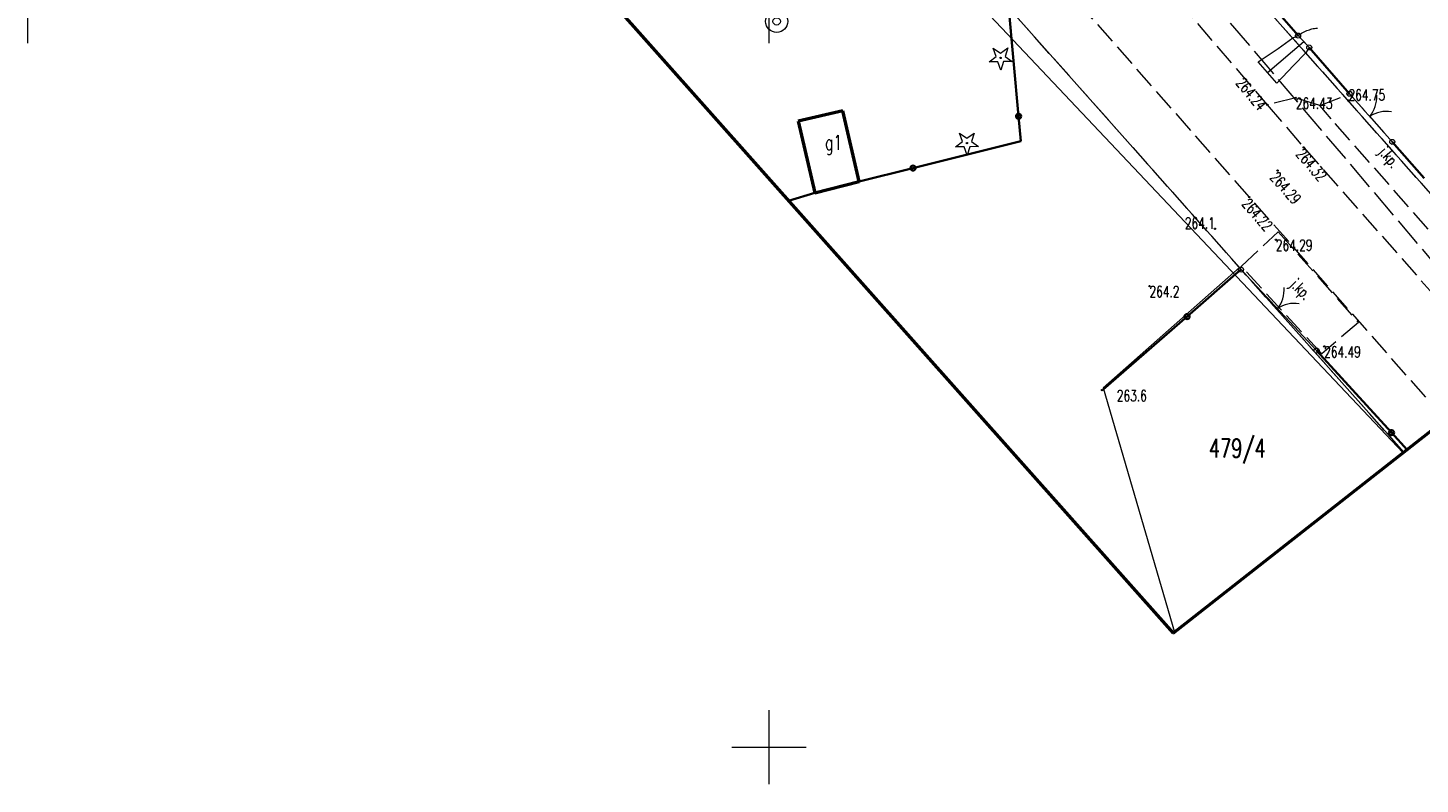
# Model space of a CAD drawing. Header units: metres. Extents: x 7457875 to 7459052, y 5635789 to 5636227.
# Tile 10 of 24: x 7458450 to 7458544, y 5635998 to 5636049. Entities that reach past the tile are written whole.
import ezdxf
from ezdxf.enums import TextEntityAlignment as Align

# ---------------------------------------------------------------- set-up
doc = ezdxf.new("R2010")
doc.units = ezdxf.units.M
doc.header["$MEASUREMENT"] = 0
for name, pattern in [('1', [0]), ('14', [1, -1]), ('2', [1.5, 1, -0.5]), ('EGBB01', [0]), ('GDE', [0]), ('GUK', [2, 1.5, -0.5]), ('KTJZ01', [2, 1.5, -0.5]), ('KTOK06', [0]), ('SUPK_P_01', [2.5, 2, -0.5]), ('SUPW_01', [0])]:
    doc.linetypes.add(name, pattern=pattern)
doc.layers.get('0').update_dxf_attribs({"color": 250, "linetype": 'CONTINUOUS', "lineweight": 100})
for name, color, linetype, lineweight in [('DZIALKI_L_0', 90, '1', 18), ('DZIALKI_T_0', 90, 'CONTINUOUS', 25), ('EGBB_E_T_0', 7, 'CONTINUOUS', 20), ('EGBB_L_0', 7, 'EGBB01', 50), ('KRZYZE_L_0', 7, '1', 18), ('KTJZ_E_T_0', 7, 'CONTINUOUS', 15), ('KTJZ_L_0', 7, 'KTJZ01', 18), ('KTOK_L_1', 7, '1', 18), ('KTOK_L_3', 7, '1', 18), ('KTOK_L_4', 7, 'CONTINUOUS', 35), ('KTOK_L_5', 7, 'KTOK06', 18), ('OBOP_T_0', 3, 'CONTINUOUS', 18), ('RTPW_T_0', 7, 'CONTINUOUS', 15), ('RTPW_T_1', 7, 'CONTINUOUS', 15), ('SUPP_L_4', 34, 'SUPK_P_01', 18), ('SUPW_L_0', 5, 'SUPW_01', 18), ('SUUW_T_1', 7, 'CONTINUOUS', 18), ('UZYTKI_L_0', 90, '2', 18), ('ZAKRES_L_0', 1, '1', 50)]:
    doc.layers.add(name, color=color, linetype=linetype, lineweight=lineweight)
doc.styles.get("Standard").update_dxf_attribs({"font": 'Simplex.SHX', "width": 0.75})

# ---------------------------------------------------------------- blocks, each defined once
blk = doc.blocks.new('OBOP01_01')
at = {"linetype": 'Continuous'}
for p, q in [((-0.78225, -0.26495), (-0.3012, 0.09375)), ((-0.3012, 0.09375), (-0.4937, 0.6621)), ((-0.4937, 0.6621), (-0.0039, 0.31545)), ((-0.0039, 0.31545), (0.4771, 0.67415)), ((0.4771, 0.67415), (0.2988, 0.1012)), ((0.2988, 0.1012), (0.7886, -0.24545)), ((-0.18225, -0.2575), (-0.78225, -0.26495)), ((0.01025, -0.82585), (-0.18225, -0.2575)), ((0.1886, -0.2529), (0.01025, -0.82585)), ((0.7886, -0.24545), (0.1886, -0.2529))]:
    blk.add_line(p, q, dxfattribs=at)
blk.add_circle((0, 0), 0.045, dxfattribs=at)
blk = doc.blocks.new('RTPW01')
at = {"linetype": 'Continuous'}
blk.add_circle((0, 0), 0.045, dxfattribs=at)
blk = doc.blocks.new('RTPW02')
at = {"linetype": 'Continuous'}
blk.add_circle((0, 0), 0.045, dxfattribs=at)
blk = doc.blocks.new('WSP')
at = {"linetype": 'Continuous'}
blk.add_circle((0, 0), 0.045, dxfattribs=at)
blk = doc.blocks.new('SUUS13')
at = {"linetype": 'Continuous'}
for radius in [0.75, 0.25]:
    blk.add_circle((0, 0), radius, dxfattribs=at)

msp = doc.modelspace()

# ---------------------------------------------------------------- linework, layer by layer
at = {"layer": 'DZIALKI_L_0', "linetype": 'GDE'}
for p, q in [((7458531.75, 5636032.37), (7458499.58, 5636068.56)), ((7458529.39, 5636054.54), (7458552.995, 5636027.88)), ((7458531.75, 5636032.37), (7458522.54, 5636024.25)), ((7458542.829, 5636019.9), (7458531.75, 5636032.37)), ((7458522.54, 5636024.25), (7458527.347, 5636007.749))]:
    msp.add_line(p, q, dxfattribs=at)
at = {"layer": 'EGBB_L_0', "linetype": 'EGBB01'}
for p, q in [((7458504.972, 5636042.944), (7458501.977, 5636042.248)), ((7458506.082, 5636038.162), (7458504.972, 5636042.944)), ((7458501.977, 5636042.248), (7458503.102, 5636037.399)), ((7458503.102, 5636037.399), (7458506.082, 5636038.162))]:
    msp.add_line(p, q, dxfattribs=at)
at = {"layer": 'KRZYZE_L_0', "linetype": '1'}
for p, q in [((7458450, 5636047.5), (7458450, 5636052.5)), ((7458500, 5636047.5), (7458500, 5636052.5)), ((7458500, 5635997.5), (7458500, 5636002.5)), ((7458497.5, 5636000), (7458502.5, 5636000))]:
    msp.add_line(p, q, dxfattribs=at)
at = {"layer": 'KTJZ_L_0', "linetype": 'KTJZ01'}
for p, q in [((7458515.87, 5636063.99), (7458533.61, 5636043.35)), ((7458532.41, 5636037.11), (7458512.27, 5636060.03)), ((7458535.53, 5636043.81), (7458533.61, 5636043.35)), ((7458533.61, 5636043.35), (7458536.07, 5636040.47)), ((7458533.61, 5636043.35), (7458536.07, 5636040.47)), ((7458537.15, 5636043.29), (7458535.53, 5636043.81)), ((7458537.15, 5636043.29), (7458539.16, 5636044.09)), ((7458537.92, 5636042.4), (7458537.15, 5636043.29)), ((7458539.16, 5636044.09), (7458542.05, 5636040.84)), ((7458544.47, 5636034.95), (7458537.92, 5636042.4)), ((7458536.07, 5636040.47), (7458549.553, 5636025.179)), ((7458536.07, 5636040.47), (7458549.553, 5636025.179)), ((7458542.05, 5636040.84), (7458543.581, 5636039.087)), ((7458543.581, 5636039.087), (7458544.19, 5636038.39)), ((7458545.64, 5636022.107), (7458532.41, 5636037.11)), ((7458531.865, 5636032.461), (7458534.359, 5636034.767)), ((7458534.359, 5636034.767), (7458539.767, 5636028.652)), ((7458537.284, 5636026.535), (7458531.865, 5636032.461)), ((7458539.767, 5636028.652), (7458537.284, 5636026.535))]:
    msp.add_line(p, q, dxfattribs=at)
at = {"layer": 'KTOK_L_1'}
for p, q in [((7458539.16, 5636044.09), (7458540.19, 5636042.932)), ((7458540.024, 5636043.119), (7458541.02, 5636041.998)), ((7458541.02, 5636041.998), (7458542.05, 5636040.84)), ((7458531.84, 5636032.22), (7458533.963, 5636029.947)), ((7458533.793, 5636030.129), (7458534.817, 5636029.033)), ((7458534.817, 5636029.033), (7458536.94, 5636026.76))]:
    msp.add_line(p, q, dxfattribs=at)
for centre in [(7458539.16, 5636044.09), (7458542.05, 5636040.84), (7458531.84, 5636032.22), (7458536.94, 5636026.76)]:
    msp.add_circle(centre, 0.17, dxfattribs=at)
for centre, start, end in [((7458538.999, 5636043.855), 319.58893, 3.66331), ((7458541.632, 5636040.895), 79.62565, 123.70003), ((7458532.751, 5636030.84), 320.99194, 5.06632), ((7458535.455, 5636027.945), 81.02867, 125.10304)]:
    msp.add_arc(centre, 2, start, end, dxfattribs=at)
at = {"layer": 'KTOK_L_3'}
for p, q in [((7458535.69, 5636048.01), (7458535.773, 5636048.068)), ((7458535.69, 5636048.01), (7458536.07, 5636047.61)), ((7458535.773, 5636048.068), (7458535.855, 5636048.126)), ((7458535.855, 5636048.126), (7458535.931, 5636048.178)), ((7458535.931, 5636048.178), (7458536.023, 5636048.225)), ((7458536.023, 5636048.225), (7458536.104, 5636048.271)), ((7458536.104, 5636048.271), (7458536.189, 5636048.312)), ((7458536.189, 5636048.312), (7458536.28, 5636048.347)), ((7458536.28, 5636048.347), (7458536.365, 5636048.388)), ((7458536.365, 5636048.388), (7458536.454, 5636048.411)), ((7458536.454, 5636048.411), (7458536.55, 5636048.441)), ((7458536.55, 5636048.441), (7458536.631, 5636048.457)), ((7458536.631, 5636048.457), (7458536.719, 5636048.48)), ((7458536.719, 5636048.48), (7458536.805, 5636048.491)), ((7458536.805, 5636048.491), (7458536.892, 5636048.502)), ((7458536.892, 5636048.502), (7458536.983, 5636048.508)), ((7458536.983, 5636048.508), (7458537.012, 5636048.505)), ((7458536.07, 5636047.61), (7458536.45, 5636047.21))]:
    msp.add_line(p, q, dxfattribs=at)
for centre in [(7458535.69, 5636048.01), (7458536.45, 5636047.21)]:
    msp.add_circle(centre, 0.17, dxfattribs=at)
at = {"layer": 'KTOK_L_4'}
for p, q in [((7458535.69, 5636048.01), (7458530.793, 5636053.691)), ((7458516.15, 5636050.04), (7458516.836, 5636042.571)), ((7458539.16, 5636044.09), (7458536.45, 5636047.21)), ((7458516.836, 5636042.571), (7458516.99, 5636040.89)), ((7458516.99, 5636040.89), (7458509.714, 5636039.071)), ((7458542.05, 5636040.84), (7458544.19, 5636038.39)), ((7458509.714, 5636039.071), (7458506.082, 5636038.162)), ((7458503.102, 5636037.399), (7458501.322, 5636036.862)), ((7458528.203, 5636029.049), (7458531.84, 5636032.22)), ((7458522.55, 5636024.12), (7458528.203, 5636029.049)), ((7458536.94, 5636026.76), (7458541.994, 5636021.219)), ((7458541.994, 5636021.219), (7458543.043, 5636020.069))]:
    msp.add_line(p, q, dxfattribs=at)
for centre in [(7458516.836, 5636042.571), (7458509.714, 5636039.071), (7458528.203, 5636029.049), (7458541.994, 5636021.219)]:
    msp.add_circle(centre, 0.17, dxfattribs=at)
at = {"layer": 'KTOK_L_5', "linetype": 'KTOK06'}
for p, q in [((7458535.34, 5636047.85), (7458535.69, 5636048.01)), ((7458535.69, 5636048.01), (7458536.45, 5636047.21)), ((7458533.01, 5636046.23), (7458534.35, 5636047.15)), ((7458534.35, 5636047.15), (7458535.34, 5636047.85)), ((7458536.45, 5636047.21), (7458536.22, 5636046.85)), ((7458534.25, 5636044.81), (7458533.01, 5636046.23)), ((7458536.22, 5636046.85), (7458535.38, 5636046)), ((7458535.38, 5636046), (7458534.25, 5636044.81))]:
    msp.add_line(p, q, dxfattribs=at)
at = {"layer": 'KTOK_L_5', "linetype": '14'}
msp.add_line((7458533.63, 5636045.52), (7458536.07, 5636047.61), dxfattribs=at)
at = {"layer": 'SUPP_L_4', "linetype": 'SUPK_P_01'}
msp.add_line((7458514.954, 5636067.929), (7458547.996, 5636028.957), dxfattribs=at)
at = {"layer": 'SUPW_L_0', "linetype": 'SUPW_01'}
msp.add_line((7458508.863, 5636055.758), (7458542.779, 5636019.861), dxfattribs=at)
at = {"layer": 'UZYTKI_L_0', "linetype": 'GUK'}
for p, q in [((7458542.825, 5636019.897), (7458499.58, 5636068.56)), ((7458529.39, 5636054.54), (7458552.995, 5636027.88))]:
    msp.add_line(p, q, dxfattribs=at)
at = {"layer": 'ZAKRES_L_0', "linetype": '1'}
for p, q in [((7458486.64, 5636053.38), (7458527.26, 5636007.68)), ((7458527.26, 5636007.68), (7458569.06, 5636040.49))]:
    msp.add_line(p, q, dxfattribs=at)

# ---------------------------------------------------------------- block references
at = {"layer": 'OBOP_T_0'}
for p in [(7458515.626, 5636046.508), (7458513.355, 5636040.764)]:
    msp.add_blockref('OBOP01_01', p, dxfattribs=at)
at = {"layer": 'RTPW_T_0'}
for p in [(7458530.08, 5636034.98), (7458525.67, 5636031.11)]:
    msp.add_blockref('RTPW01', p, dxfattribs=at)
at = {"layer": 'RTPW_T_0', "rotation": 0.0629370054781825}
msp.add_blockref('RTPW01', (7458522.466, 5636024.088), dxfattribs=at)
at = {"layer": 'RTPW_T_1'}
for name, p in [('RTPW02', (7458533.61, 5636043.35)), ('RTPW02', (7458535.53, 5636043.81)), ('RTPW02', (7458539.09, 5636043.63)), ('RTPW02', (7458536.07, 5636040.47)), ('RTPW02', (7458534.31, 5636038.9)), ('RTPW02', (7458532.41, 5636037.11)), ('WSP', (7458534.2, 5636034.24)), ('WSP', (7458537.46, 5636027.04))]:
    msp.add_blockref(name, p, dxfattribs=at)
at = {"layer": 'SUUW_T_1'}
msp.add_blockref('SUUS13', (7458500.519, 5636048.971), dxfattribs=at)

# ---------------------------------------------------------------- texts
at = {"layer": 'DZIALKI_T_0', "width": 0.7}
msp.add_text('479/4', height=1.25, dxfattribs=at).set_placement((7458529.677, 5636020.801), align=Align.TOP_LEFT)
at = {"layer": 'EGBB_E_T_0', "width": 0.7}
msp.add_text('g1', height=1, dxfattribs=at).set_placement((7458504.357, 5636040.635), align=Align.MIDDLE)
at = {"layer": 'KTJZ_E_T_0', "width": 0.7}
for rotation, p in [(310.3141, (7458541.766, 5636039.749)), (314.90272, (7458535.804, 5636030.835))]:
    msp.add_text('j.kp.', height=0.75, rotation=rotation, dxfattribs=at).set_placement(p, align=Align.MIDDLE)
at = {"layer": 'RTPW_T_0', "width": 0.7}
msp.add_text('264.1', height=0.75, dxfattribs=at).set_placement((7458530.08, 5636034.98), align=Align.RIGHT)
msp.add_text('264.2', height=0.75, dxfattribs=at).set_placement((7458525.67, 5636031.11), align=Align.TOP_LEFT)
msp.add_text('263.6', height=0.75, rotation=0.06296, dxfattribs=at).set_placement((7458523.466, 5636024.089), align=Align.TOP_LEFT)
at = {"layer": 'RTPW_T_1', "width": 0.7}
msp.add_text('264.24', height=0.75, rotation=309.38, dxfattribs=at).set_placement((7458533.61, 5636043.35), align=Align.TOP_RIGHT)
msp.add_text('264.75', height=0.75, dxfattribs=at).set_placement((7458539.09, 5636043.63))
for s, p in [('264.43', (7458535.53, 5636043.81)), ('264.29', (7458534.2, 5636034.24)), ('264.49', (7458537.46, 5636027.04))]:
    msp.add_text(s, height=0.75, dxfattribs=at).set_placement(p, align=Align.TOP_LEFT)
for s, rotation, p in [('264.32', 310.93506, (7458536.07, 5636040.47)), ('264.29', 311.68319, (7458534.31, 5636038.9)), ('264.22', 311.06773, (7458532.41, 5636037.11))]:
    msp.add_text(s, height=0.75, rotation=rotation, dxfattribs=at).set_placement(p, align=Align.TOP_LEFT)

doc.saveas('drawing.dxf')
